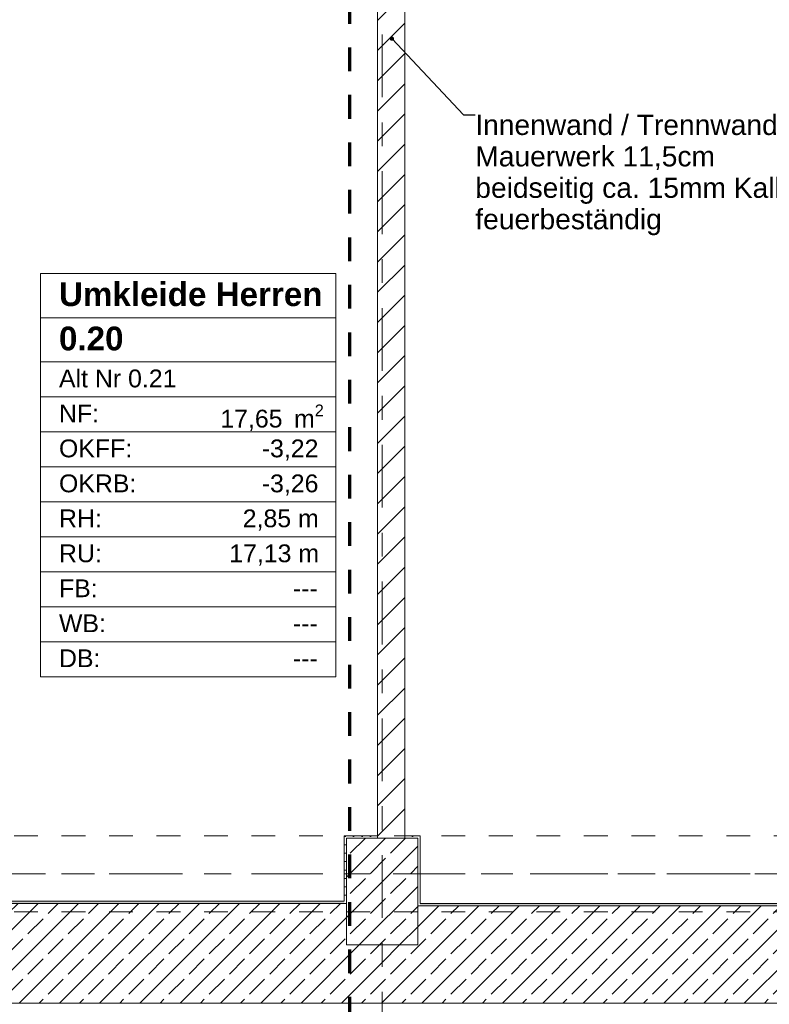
# Model space of a CAD drawing. Header units: metres. Extents: x -3.6 to 84.5, y -11 to 16.8.
# Tile 35 of 78: x 31.4 to 34.6, y 0 to 4.1. Entities that reach past the tile are written whole.
import ezdxf

# ---------------------------------------------------------------- set-up
doc = ezdxf.new("R2010")
doc.units = ezdxf.units.M
doc.header["$MEASUREMENT"] = 0
for name, pattern in [('Achse', [0.2, 0.1, -0.05, 0, -0.05]), ('Strichlinie doppelt', [0.546806, 0.264583, -0.105833, 0.070556, -0.105833]), ('Strichlinie eng', [0.115, 0.075, -0.04]), ('Untersicht', [0.1, 0.075, -0.025]), ('Wipeout_Contour', [1, 0, -1])]:
    doc.linetypes.add(name, pattern=pattern)
for name, color, linetype in [('152 - Bemaßung_ Beschriftung.Ausbau', 7, 'Continuous'), ('301 - Elemente.Linie', 7, 'Continuous'), ('401 - Zone.Raum_ Raumbegrenzung_ Whg.', 7, 'Continuous'), ('451 - Universal.Achsen Raster', 7, 'Continuous'), ('603 - Struktur.Bodenplatte_ Decke Roh', 7, 'Continuous'), ('604 - Struktur.Wand Aussen', 7, 'Continuous'), ('605 - Struktur.Wand Innen', 7, 'Continuous'), ('607 - Struktur.Stütze', 7, 'Continuous'), ('608 - Struktur.Träger', 7, 'Continuous'), ('650 - Abdeckung.Fußboden Aufbau', 7, 'Continuous')]:
    doc.layers.add(name, color=color, linetype=linetype)
doc.styles.add('ERSTELLTER_STIL_1', font='arial.ttf')
doc.styles.add('ERSTELLTER_STIL_2', font='txt')
doc.dimstyles.new('ERSTELLTER_STIL__1', dxfattribs={"dimtxt": 0.1, "dimasz": 0.0532, "dimexe": 0.18, "dimexo": 0.0625, "dimgap": 0, "dimtad": 1, "dimtih": 1, "dimtoh": 1, "dimzin": 0, "dimdsep": 46, "dimtxsty": 'ERSTELLTER_STIL_2', "dimblk": 'ARROWHEAD_2', "dimblk1": 'ARROWHEAD_2', "dimblk2": 'ARROWHEAD_2', "dimcen": 0.09, "dimse1": 1, "dimse2": 1, "dimclrd": 7, "dimclre": 7, "dimclrt": 7, "dimazin": 0, "dimtfac": 1, "dimtdec": 4, "dimtmove": 0, "dimatfit": 3, "dimfxl": 1, "dimtolj": 1, "dimtzin": 0, "dimarcsym": 0})
doc.dimstyles.new('ERSTELLTER_STIL__2', dxfattribs={"dimtxt": 0.1, "dimasz": 0.0532, "dimexe": 0.18, "dimexo": 0.0625, "dimgap": 0, "dimtad": 1, "dimtih": 1, "dimtoh": 1, "dimzin": 0, "dimdsep": 46, "dimtxsty": 'ERSTELLTER_STIL_2', "dimblk": 'ARROWHEAD_2', "dimblk1": 'ARROWHEAD_2', "dimblk2": 'ARROWHEAD_2', "dimcen": 0.09, "dimse1": 1, "dimse2": 1, "dimclrd": 7, "dimclre": 7, "dimclrt": 7, "dimazin": 0, "dimtfac": 1, "dimtdec": 4, "dimtmove": 2, "dimatfit": 3, "dimfxl": 1, "dimtolj": 1, "dimtzin": 0, "dimarcsym": 0})
doc.dimstyles.new('ERSTELLTER_STIL__6', dxfattribs={"dimtxt": 0.18, "dimasz": 0.03648, "dimexe": 0.18, "dimexo": 0.0625, "dimgap": 0, "dimtad": 0, "dimtih": 1, "dimtoh": 1, "dimdec": 4, "dimzin": 0, "dimdsep": 46, "dimcen": 0.09, "dimadec": 0, "dimazin": 0, "dimtfac": 1, "dimtdec": 4, "dimtmove": 0, "dimatfit": 3, "dimldrblk": 'ARROWHEAD_11', "dimfxl": 1, "dimtolj": 1, "dimtzin": 0, "dimarcsym": 0})
pattern_1 = [(45, (0, 0), (-0.01767767, 0.01767767), [0, -0.025])]
pattern_2 = [(45, (0, 0), (-0.0848528, 0.0848528), []), (45, (-0.04243, 0.04243), (-0.0848528, 0.0848528), [0.09, -0.03])]

# ---------------------------------------------------------------- blocks, each defined once
blk = doc.blocks.new('ARROWHEAD_11')
at = {"color": 0, "linetype": 'Continuous', "lineweight": 0}
blk.add_line((0, 0), (-1, 0), dxfattribs=at)
at = {"color": 0, "linetype": 'Continuous', "lineweight": 0, "const_width": 0.25, "flags": 128}
blk.add_lwpolyline([(-0.125, 0, 1), (0.125, 0, 1)], format="xyb", close=True, dxfattribs=at)
blk = doc.blocks.new('*D51')
at = {"layer": '152 - Bemaßung_ Beschriftung.Ausbau', "color": 7, "linetype": 'Continuous', "lineweight": 5}
for p, q in [((-0.125, -4.1125), (-0.125, -4.0075)), ((-0.015, -4.1125), (-0.015, -4.0075)), ((-0.1592, -4.06), (-0.125, -4.06)), ((-0.1048, -4.025), (-0.1452, -4.095)), ((-0.125, -4.06), (-0.015, -4.06)), ((0.0052, -4.025), (-0.0352, -4.095)), ((-0.015, -4.06), (52.7, -4.06))]:
    blk.add_line(p, q, dxfattribs=at)
at = {"layer": '152 - Bemaßung_ Beschriftung.Ausbau', "color": 7, "lineweight": 5, "insert": (-0.1416, -4.0505), "char_height": 0.1, "attachment_point": 7, "style": 'ERSTELLTER_STIL_2'}
blk.add_mtext('\\A1;{\\pql;\\fArial|b0|i0|c0|p38;11}', dxfattribs=at)
blk = doc.blocks.new('ARROWHEAD_2')
at = {"color": 0, "linetype": 'Continuous', "lineweight": 0}
for p, q in [((0, 0), (-1, 0)), ((-0.378, -0.655), (0.378, 0.655))]:
    blk.add_line(p, q, dxfattribs=at)
blk = doc.blocks.new('*D52')
at = {"layer": '152 - Bemaßung_ Beschriftung.Ausbau', "color": 7, "linetype": 'Continuous', "lineweight": 5}
for p, q in [((52.7, -4.1125), (52.7, -4.0075)), ((0.0052, -4.025), (-0.0352, -4.095)), ((-0.015, -4.06), (52.7, -4.06)), ((52.7202, -4.025), (52.6798, -4.095))]:
    blk.add_line(p, q, dxfattribs=at)
at = {"layer": '152 - Bemaßung_ Beschriftung.Ausbau', "color": 7, "lineweight": 5, "insert": (26.1465, -4.0594), "char_height": 0.1, "attachment_point": 7, "style": 'ERSTELLTER_STIL_2'}
blk.add_mtext('\\A1;{\\pql;\\fArial|b0|i0|c0|p38;52,71\\fArial|b0|i0|c0|p38;\\A1{\\H.66x;\\S5^  ;}}', dxfattribs=at)
blk = doc.blocks.new('*D75')
at = {"layer": '152 - Bemaßung_ Beschriftung.Ausbau', "color": 7, "linetype": 'Continuous', "lineweight": 5}
for p, q in [((29.48, -5.1125), (29.48, -5.0075)), ((32.78, -5.1125), (32.78, -5.0075)), ((29.5002, -5.025), (29.4598, -5.095)), ((29.48, -5.06), (32.78, -5.06)), ((32.8002, -5.025), (32.7598, -5.095))]:
    blk.add_line(p, q, dxfattribs=at)
at = {"layer": '152 - Bemaßung_ Beschriftung.Ausbau', "color": 7, "lineweight": 5, "insert": (30.997, -5.04), "char_height": 0.1, "attachment_point": 7, "style": 'ERSTELLTER_STIL_2'}
blk.add_mtext('\\A1;{\\pql;\\fArial|b0|i0|c0|p38;3,30}', dxfattribs=at)
blk = doc.blocks.new('*D76')
at = {"layer": '152 - Bemaßung_ Beschriftung.Ausbau', "color": 7, "linetype": 'Continuous', "lineweight": 5}
for p, q in [((32.78, -5.1125), (32.78, -5.0075)), ((33.08, -5.1125), (33.08, -5.0075)), ((32.8002, -5.025), (32.7598, -5.095)), ((32.78, -5.06), (33.08, -5.06)), ((33.1002, -5.025), (33.0598, -5.095))]:
    blk.add_line(p, q, dxfattribs=at)
at = {"layer": '152 - Bemaßung_ Beschriftung.Ausbau', "color": 7, "lineweight": 5, "insert": (32.8541, -5.04), "char_height": 0.1, "attachment_point": 7, "style": 'ERSTELLTER_STIL_2'}
blk.add_mtext('\\A1;{\\pql;\\fArial|b0|i0|c0|p38;30}', dxfattribs=at)
blk = doc.blocks.new('*D77')
at = {"layer": '152 - Bemaßung_ Beschriftung.Ausbau', "color": 7, "linetype": 'Continuous', "lineweight": 5}
for p, q in [((33.08, -5.1125), (33.08, -5.0075)), ((36.38, -5.1125), (36.38, -5.0075)), ((33.1002, -5.025), (33.0598, -5.095)), ((33.08, -5.06), (36.38, -5.06)), ((36.4002, -5.025), (36.3598, -5.095))]:
    blk.add_line(p, q, dxfattribs=at)
at = {"layer": '152 - Bemaßung_ Beschriftung.Ausbau', "color": 7, "lineweight": 5, "insert": (34.597, -5.04), "char_height": 0.1, "attachment_point": 7, "style": 'ERSTELLTER_STIL_2'}
blk.add_mtext('\\A1;{\\pql;\\fArial|b0|i0|c0|p38;3,30}', dxfattribs=at)
blk = doc.blocks.new('*D297')
at = {"layer": '152 - Bemaßung_ Beschriftung.Ausbau', "color": 7, "linetype": 'Continuous', "lineweight": 5}
for p, q in [((29.39, -4.6125), (29.39, -4.5075)), ((32.91, -4.6125), (32.91, -4.5075)), ((29.4102, -4.525), (29.3698, -4.595)), ((29.39, -4.56), (32.91, -4.56)), ((32.9302, -4.525), (32.8898, -4.595))]:
    blk.add_line(p, q, dxfattribs=at)
at = {"layer": '152 - Bemaßung_ Beschriftung.Ausbau', "color": 7, "lineweight": 5, "char_height": 0.1, "attachment_point": 7, "style": 'ERSTELLTER_STIL_2'}
for s, insert in [('\\A1;{\\pql;\\fArial|b0|i0|c0|p38;11\\fArial|b0|i0|c0|p38;\\A1{\\H.66x;\\S5^  ;}}', (32.698, -4.5411)), ('\\A1;{\\pql;\\fArial|b0|i0|c0|p38;3,52}', (30.9211, -4.54))]:
    blk.add_mtext(s, dxfattribs=dict(at, insert=insert))
blk = doc.blocks.new('*D298')
at = {"layer": '152 - Bemaßung_ Beschriftung.Ausbau', "color": 7, "linetype": 'Continuous', "lineweight": 5}
for p, q in [((32.91, -4.6125), (32.91, -4.5075)), ((33.025, -4.6125), (33.025, -4.5075)), ((32.9302, -4.525), (32.8898, -4.595)), ((32.91, -4.56), (33.025, -4.56)), ((33.0452, -4.525), (33.0048, -4.595))]:
    blk.add_line(p, q, dxfattribs=at)
blk = doc.blocks.new('*D299')
at = {"layer": '152 - Bemaßung_ Beschriftung.Ausbau', "color": 7, "linetype": 'Continuous', "lineweight": 5}
for p, q in [((33.025, -4.6125), (33.025, -4.5075)), ((36.415, -4.6125), (36.415, -4.5075)), ((33.0452, -4.525), (33.0048, -4.595)), ((33.025, -4.56), (36.415, -4.56)), ((36.4352, -4.525), (36.3948, -4.595))]:
    blk.add_line(p, q, dxfattribs=at)
at = {"layer": '152 - Bemaßung_ Beschriftung.Ausbau', "color": 7, "lineweight": 5, "char_height": 0.1, "attachment_point": 7, "style": 'ERSTELLTER_STIL_2'}
for s, insert in [('\\A1;{\\pql;\\fArial|b0|i0|c0|p38;17\\fArial|b0|i0|c0|p38;\\A1{\\H.66x;\\S5^  ;}}', (36.1929, -4.5411)), ('\\A1;{\\pql;\\fArial|b0|i0|c0|p38;3,39}', (34.486, -4.54))]:
    blk.add_mtext(s, dxfattribs=dict(at, insert=insert))

msp = doc.modelspace()

# ---------------------------------------------------------------- hatches: boundary and pattern name
at = {"layer": '604 - Struktur.Wand Aussen', "linetype": 'Continuous', "lineweight": 0, "true_color": 0x000000}
h = msp.add_hatch(dxfattribs=at)
h.set_pattern_fill('Beton__Stahlbeton_0001', color=18, style=0, pattern_type=2)
h.set_pattern_definition(pattern_2)
h.paths.add_polyline_path([(25.88, 0.25), (25.73, 0.25), (25.73, 0.005), (32.93, 0.005), (32.93, 0.25), (32.78, 0.25), (32.78, 0.425), (29.48, 0.425), (29.48, 0.25), (29.18, 0.25), (29.18, 0.425), (25.88, 0.425)])
h = msp.add_hatch(dxfattribs=at)
h.set_pattern_fill('Gips_0001', color=18, style=0, pattern_type=2)
h.set_pattern_definition(pattern_1)
h.paths.add_polyline_path([(29.49, 0.435), (29.49, 0.425), (32.77, 0.425), (32.77, 0.435)])
h = msp.add_hatch(dxfattribs=at)
h.set_pattern_fill('Beton__Stahlbeton_0001', color=18, style=0, pattern_type=2)
h.set_pattern_definition(pattern_2)
h.paths.add_polyline_path([(32.93, 0.25), (32.93, 0.005), (40.13, 0.005), (40.13, 0.25), (39.98, 0.25), (39.98, 0.415), (36.68, 0.415), (36.68, 0.25), (36.38, 0.25), (36.38, 0.415), (33.08, 0.415), (33.08, 0.25)])
h = msp.add_hatch(dxfattribs=at)
h.set_pattern_fill('Gips_0001', color=18, style=0, pattern_type=2)
h.set_pattern_definition(pattern_1)
h.paths.add_polyline_path([(33.09, 0.415), (36.37, 0.415), (36.37, 0.425), (33.09, 0.425)])
at = {"layer": '607 - Struktur.Stütze', "linetype": 'Continuous', "lineweight": 0, "true_color": 0x000000}
h = msp.add_hatch(dxfattribs=at)
h.set_pattern_fill('Gips_0001', color=18, style=0, pattern_type=2)
h.set_pattern_definition(pattern_1)
h.paths.add_polyline_path([(32.78, 0.435), (32.77, 0.435), (32.77, 0.425), (32.78, 0.425)])
h = msp.add_hatch(dxfattribs=at)
h.set_pattern_fill('Gips_0001', color=18, style=0, pattern_type=2)
h.set_pattern_definition(pattern_1)
h.paths.add_polyline_path([(33.09, 0.425), (33.08, 0.425), (33.08, 0.415), (33.09, 0.415)])

# ---------------------------------------------------------------- linework, layer by layer
at = {"layer": '301 - Elemente.Linie', "color": 160, "linetype": 'Strichlinie eng', "lineweight": 70, "true_color": 0x3232ff, "flags": 128}
msp.add_lwpolyline([(15.0261, 14.065), (32.7919, 14.065), (32.7919, -0.365), (15.0261, -0.365)], close=True, dxfattribs=at)
at = {"layer": '401 - Zone.Raum_ Raumbegrenzung_ Whg.', "color": 7, "linetype": 'Continuous', "lineweight": 9}
for p, q in [((32.7353, 3.0791), (31.4902, 3.0791)), ((31.4902, 3.0791), (31.4902, 1.38)), ((31.4902, 3.0791), (32.7353, 3.0791)), ((31.4902, 2.8925), (31.4902, 3.0791)), ((32.7353, 1.38), (32.7353, 3.0791)), ((32.7353, 3.0791), (32.7353, 2.8925)), ((32.7353, 2.8925), (31.4902, 2.8925)), ((31.4902, 2.8925), (32.7353, 2.8925)), ((31.4902, 2.7059), (31.4902, 2.8925)), ((32.7353, 2.8925), (32.7353, 2.7059)), ((32.7353, 2.7059), (31.4902, 2.7059)), ((31.4902, 2.7059), (32.7353, 2.7059)), ((31.4902, 2.5586), (31.4902, 2.7059)), ((32.7353, 2.7059), (32.7353, 2.5586)), ((32.7353, 2.5586), (31.4902, 2.5586)), ((31.4902, 2.5586), (32.7353, 2.5586)), ((31.4902, 2.4112), (31.4902, 2.5586)), ((32.7353, 2.5586), (32.7353, 2.4112)), ((32.7353, 2.4112), (31.4902, 2.4112)), ((31.4902, 2.4112), (32.7353, 2.4112)), ((31.4902, 2.2639), (31.4902, 2.4112)), ((32.7353, 2.4112), (32.7353, 2.2639)), ((32.7353, 2.2639), (31.4902, 2.2639)), ((31.4902, 2.2639), (32.7353, 2.2639)), ((31.4902, 2.1166), (31.4902, 2.2639)), ((32.7353, 2.2639), (32.7353, 2.1166)), ((32.7353, 2.1166), (31.4902, 2.1166)), ((31.4902, 2.1166), (32.7353, 2.1166)), ((31.4902, 1.9693), (31.4902, 2.1166)), ((32.7353, 2.1166), (32.7353, 1.9693)), ((32.7353, 1.9693), (31.4902, 1.9693)), ((31.4902, 1.9693), (32.7353, 1.9693)), ((31.4902, 1.8219), (31.4902, 1.9693)), ((32.7353, 1.9693), (32.7353, 1.8219)), ((32.7353, 1.8219), (31.4902, 1.8219)), ((31.4902, 1.8219), (32.7353, 1.8219)), ((31.4902, 1.6746), (31.4902, 1.8219)), ((32.7353, 1.8219), (32.7353, 1.6746)), ((32.7353, 1.6746), (31.4902, 1.6746)), ((31.4902, 1.6746), (32.7353, 1.6746)), ((31.4902, 1.5273), (31.4902, 1.6746)), ((32.7353, 1.6746), (32.7353, 1.5273)), ((32.7353, 1.5273), (31.4902, 1.5273)), ((31.4902, 1.5273), (32.7353, 1.5273)), ((31.4902, 1.38), (31.4902, 1.5273)), ((32.7353, 1.5273), (32.7353, 1.38)), ((31.4902, 1.38), (32.7353, 1.38)), ((32.7353, 1.38), (31.4902, 1.38))]:
    msp.add_line(p, q, dxfattribs=at)
at = {"layer": '451 - Universal.Achsen Raster', "color": 160, "linetype": 'Strichlinie doppelt', "lineweight": 9, "true_color": 0x3232ff}
msp.add_line((64.935, 0.55), (-3.175, 0.55), dxfattribs=at)
at = {"layer": '603 - Struktur.Bodenplatte_ Decke Roh', "color": 7, "linetype": 'Continuous', "lineweight": 13, "flags": 128}
msp.add_lwpolyline([(-0.015, 0.005), (52.315, 0.005), (52.315, 0.045), (54.38, 0.045), (54.38, 0.005), (62.275, 0.005), (62.275, 13.695), (-0.015, 13.695)], close=True, dxfattribs=at)
at = {"layer": '604 - Struktur.Wand Aussen', "color": 7, "linetype": 'Continuous', "lineweight": 18}
for p, q in [((32.78, 0.425), (29.48, 0.425)), ((36.38, 0.415), (33.08, 0.415)), ((25.73, 0.005), (32.93, 0.005)), ((32.93, 0.005), (40.13, 0.005))]:
    msp.add_line(p, q, dxfattribs=at)
at = {"layer": '604 - Struktur.Wand Aussen', "color": 7, "linetype": 'Continuous', "lineweight": 13, "flags": 128}
for points in [[(32.77, 0.435), (29.49, 0.435)], [(36.37, 0.425), (33.09, 0.425)]]:
    msp.add_lwpolyline(points, dxfattribs=at)
at = {"layer": '608 - Struktur.Träger', "color": 7, "linetype": 'Achse', "lineweight": 9}
msp.add_line((0.38, 0.55), (61.88, 0.55), dxfattribs=at)
at = {"layer": '608 - Struktur.Träger', "color": 7, "linetype": 'Untersicht', "lineweight": 13}
msp.add_line((0.38, 0.39), (61.88, 0.39), dxfattribs=at)
at = {"layer": '650 - Abdeckung.Fußboden Aufbau', "color": 7, "linetype": 'Continuous', "lineweight": 13, "flags": 128}
for points in [[(33.025, 5.19), (33.025, 0.71), (33.09, 0.71), (33.09, 0.425), (36.37, 0.425), (36.37, 0.71), (36.415, 0.71), (36.415, 5.86), (35.3, 5.86), (35.3, 5.99)], [(29.26, 3.89), (29.39, 3.89), (29.39, 0.71), (29.49, 0.71), (29.49, 0.435), (32.77, 0.435), (32.77, 0.71), (32.91, 0.71), (32.91, 5.19), (32.77, 5.19), (32.77, 5.48), (29.39, 5.48), (29.39, 4.88), (29.26, 4.88)]]:
    msp.add_lwpolyline(points, dxfattribs=at)

# ---------------------------------------------------------------- texts
at = {"layer": '152 - Bemaßung_ Beschriftung.Ausbau', "color": 7, "linetype": 'Continuous', "lineweight": 9, "insert": (33.3223, 3.7472), "char_height": 0.085, "attachment_point": 1, "line_spacing_factor": 0.934262, "style": 'ERSTELLTER_STIL_2'}
msp.add_mtext('\\A1;{\\pql;\\fArial|b0|i0|c0|p38;Innenwand / Trennwand\\P\\pql;\\fArial|b0|i0|c0|p38;Mauerwerk 11,5cm\\P\\pql;\\fArial|b0|i0|c0|p38;beidseitig ca. 15mm Kalkzementputz\\P\\pql;\\fArial|b0|i0|c0|p38;feuerbeständig}', dxfattribs=at)
at = {"layer": '401 - Zone.Raum_ Raumbegrenzung_ Whg.', "color": 7, "lineweight": 9, "attachment_point": 1}
for s, insert, char_height, style in [('\\A1;{\\pqj;\\pt0;\\fArial|b1|i0|c0|p38;Umkleide Herren}', (31.5687, 3.0415), 0.1, 'ERSTELLTER_STIL_1'), ('\\A1;{\\pqj;\\pt0;\\fArial|b1|i0|c0|p38;}', (32.6567, 3.0644), 0.1, 'ERSTELLTER_STIL_1'), ('\\A1;{\\pqj;\\pt0;\\fArial|b1|i0|c0|p38;}', (32.6567, 2.8778), 0.1, 'ERSTELLTER_STIL_1'), ('\\A1;{\\pql;\\pt0;\\fArial|b1|i0|c0|p38;0.20}', (31.5687, 2.8549), 0.1, 'ERSTELLTER_STIL_1'), ('\\A1;{\\pqj;\\pt0;\\fArial|b0|i0|c0|p38;Alt Nr 0.21}', (31.5687, 2.674), 0.075, 'ERSTELLTER_STIL_2'), ('\\A1;{\\pqj;\\pt0;\\fArial|b0|i0|c0|p38;}', (32.6567, 2.6911), 0.075, 'ERSTELLTER_STIL_2'), ('\\A1;{\\pqj;\\pt0;\\fArial|b0|i0|c0|p38;NF: }', (31.5687, 2.5267), 0.075, 'ERSTELLTER_STIL_2'), ('\\A1;{\\pql;\\pt0,0.05;\\fArial|b0|i0|c0|p38;17,65\\fArial|b0|i0|c0|p38;\\A1{\\H.66x;\\S^  ;}\\fArial|b0|i0|c0|p38; m\\fArial|b0|i0|c0|p38;\\A1{\\H.66x;\\S2^  ;}}', (32.2482, 2.5267), 0.075, 'ERSTELLTER_STIL_2'), ('\\A1;{\\pqj;\\pt0;\\fArial|b0|i0|c0|p38;OKFF: }', (31.5687, 2.3794), 0.075, 'ERSTELLTER_STIL_2'), ('\\A1;{\\pqj;\\pt0;\\fArial|b0|i0|c0|p38;-3,22}', (32.4229, 2.3794), 0.075, 'ERSTELLTER_STIL_2'), ('\\A1;{\\pqj;\\pt0;\\fArial|b0|i0|c0|p38;OKRB: }', (31.5687, 2.232), 0.075, 'ERSTELLTER_STIL_2'), ('\\A1;{\\pqj;\\pt0;\\fArial|b0|i0|c0|p38;-3,26}', (32.4229, 2.232), 0.075, 'ERSTELLTER_STIL_2'), ('\\A1;{\\pqj;\\pt0;\\fArial|b0|i0|c0|p38;RH: }', (31.5687, 2.0847), 0.075, 'ERSTELLTER_STIL_2'), ('\\A1;{\\pqj;\\pt0;\\fArial|b0|i0|c0|p38;2,85 m}', (32.3427, 2.0847), 0.075, 'ERSTELLTER_STIL_2'), ('\\A1;{\\pqj;\\pt0;\\fArial|b0|i0|c0|p38;RU: }', (31.5687, 1.9374), 0.075, 'ERSTELLTER_STIL_2'), ('\\A1;{\\pqj;\\pt0;\\fArial|b0|i0|c0|p38;17,13 m}', (32.2858, 1.9374), 0.075, 'ERSTELLTER_STIL_2'), ('\\A1;{\\pqj;\\pt0;\\fArial|b0|i0|c0|p38;FB: }', (31.5687, 1.7901), 0.075, 'ERSTELLTER_STIL_2'), ('\\A1;{\\pqj;\\pt0;\\fArial|b0|i0|c0|p38;---}', (32.5539, 1.7901), 0.075, 'ERSTELLTER_STIL_2'), ('\\A1;{\\pqj;\\pt0;\\fArial|b0|i0|c0|p38;WB: }', (31.5687, 1.6428), 0.075, 'ERSTELLTER_STIL_2'), ('\\A1;{\\pqj;\\pt0;\\fArial|b0|i0|c0|p38;---}', (32.5539, 1.6428), 0.075, 'ERSTELLTER_STIL_2'), ('\\A1;{\\pqj;\\pt0;\\fArial|b0|i0|c0|p38;DB: }', (31.5687, 1.4954), 0.075, 'ERSTELLTER_STIL_2'), ('\\A1;{\\pqj;\\pt0;\\fArial|b0|i0|c0|p38;---}', (32.5539, 1.4954), 0.075, 'ERSTELLTER_STIL_2')]:
    msp.add_mtext(s, dxfattribs=dict(at, insert=insert, char_height=char_height, style=style))

# ---------------------------------------------------------------- dimensions: what is measured, and where the dimension line sits
at = {"layer": '152 - Bemaßung_ Beschriftung.Ausbau', "color": 7, "linetype": 'Continuous', "lineweight": 5}
for base, p1, p2, picture, middle in [((32.78, -5.06), (29.48, 0.25), (32.78, 0.25), '*D75', (31.1268, -4.99)), ((33.08, -5.06), (32.78, 0.25), (33.08, 0.25), '*D76', (32.9303, -4.99)), ((36.38, -5.06), (33.08, 0.25), (36.38, 0.25), '*D77', (34.7268, -4.99))]:
    dim = msp.add_linear_dim(base=base, p1=p1, p2=p2, dimstyle='ERSTELLTER_STIL__1', dxfattribs=at)
    dim.commit()
    dim.dimension.update_dxf_attribs({"geometry": picture, "text_midpoint": middle, "dimtype": 160})

# ---------------------------------------------------------------- next in the draw order: wipeouts: each hides what was drawn before it
at = {"color": 254, "linetype": 'Wipeout_Contour', "lineweight": 0, "ltscale": 132.702778}
msp.add_wipeout([(33.025, 0.7), (33.025, 5.2), (32.91, 5.2), (32.91, 0.7)], dxfattribs=at).dxf.layer = '605 - Struktur.Wand Innen'

# ---------------------------------------------------------------- next in the draw order: hatches: boundary and pattern name
at = {"layer": '605 - Struktur.Wand Innen', "linetype": 'Continuous', "lineweight": 0, "true_color": 0x000000}
h = msp.add_hatch(dxfattribs=at)
h.set_pattern_fill('MW_Ziegel_0001', color=18, style=0, pattern_type=2)
h.set_pattern_definition([(45, (0, 0), (-0.0636396, 0.0636396), [])])
h.paths.add_polyline_path([(33.025, 0.7), (33.025, 5.2), (32.91, 5.2), (32.91, 0.7)])
at = {"layer": '607 - Struktur.Stütze', "linetype": 'Continuous', "lineweight": 0, "true_color": 0x000000}
h = msp.add_hatch(dxfattribs=at)
h.set_pattern_fill('Gips_0001', color=18, style=0, pattern_type=2)
h.set_pattern_definition(pattern_1)
h.paths.add_polyline_path([(32.91, 0.71), (32.77, 0.71), (32.77, 0.435), (32.78, 0.435), (32.78, 0.7), (32.91, 0.7)])
h = msp.add_hatch(dxfattribs=at)
h.set_pattern_fill('Gips_0001', color=18, style=0, pattern_type=2)
h.set_pattern_definition(pattern_1)
h.paths.add_polyline_path([(33.09, 0.71), (33.025, 0.71), (33.025, 0.7), (33.08, 0.7), (33.08, 0.425), (33.09, 0.425)])
h = msp.add_hatch(dxfattribs=at)
h.set_pattern_fill('Beton__Stahlbeton_0001', color=18, style=0, pattern_type=2)
h.set_pattern_definition(pattern_2)
h.paths.add_polyline_path([(32.78, 0.25), (33.08, 0.25), (33.08, 0.7), (32.78, 0.7)])

# ---------------------------------------------------------------- next in the draw order: linework, layer by layer
at = {"layer": '451 - Universal.Achsen Raster', "color": 160, "linetype": 'Strichlinie doppelt', "lineweight": 9, "true_color": 0x3232ff}
msp.add_line((32.93, -10.585), (32.93, 16.355), dxfattribs=at)
at = {"layer": '605 - Struktur.Wand Innen', "color": 7, "linetype": 'Continuous', "lineweight": 18, "flags": 128}
for points in [[(32.91, 5.2), (32.91, 0.7)], [(33.025, 0.7), (33.025, 5.2)]]:
    msp.add_lwpolyline(points, dxfattribs=at)
at = {"layer": '607 - Struktur.Stütze', "color": 7, "linetype": 'Continuous', "lineweight": 5, "flags": 128}
for points in [[(32.91, 0.71), (32.77, 0.71), (32.77, 0.435)], [(33.09, 0.425), (33.09, 0.71), (33.025, 0.71)]]:
    msp.add_lwpolyline(points, dxfattribs=at)
at = {"layer": '607 - Struktur.Stütze', "color": 7, "linetype": 'Continuous', "lineweight": 13, "flags": 128}
msp.add_lwpolyline([(32.78, 0.25), (33.08, 0.25), (33.08, 0.7), (32.78, 0.7)], close=True, dxfattribs=at)
at = {"layer": '608 - Struktur.Träger', "color": 7, "linetype": 'Untersicht', "lineweight": 13}
msp.add_line((0.38, 0.71), (61.88, 0.71), dxfattribs=at)

# ---------------------------------------------------------------- next in the draw order: dimensions: what is measured, and where the dimension line sits
at = {"layer": '152 - Bemaßung_ Beschriftung.Ausbau', "color": 7, "linetype": 'Continuous', "lineweight": 5}
for base, p1, p2, dimstyle, picture, middle in [((-0.015, -4.06), (-0.125, -0.105), (-0.015, 6.855), 'ERSTELLTER_STIL__2', '*D51', (-0.0653, -4.0005)), ((52.69999, -4.06), (-0.015, 6.855), (52.69999, 0.045), 'ERSTELLTER_STIL__1', '*D52', (26.44954, -3.99)), ((36.415, -4.56), (33.025, 2.95), (36.415, 3.28), 'ERSTELLTER_STIL__1', '*D299', (34.6159, -4.49)), ((32.91, -4.56), (29.39, 3.09), (32.91, 2.95), 'ERSTELLTER_STIL__1', '*D297', (31.0509, -4.49)), ((33.0249889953, -4.5599999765), (32.9099889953, 2.9499822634), (33.0249889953, 2.9499822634), 'ERSTELLTER_STIL__1', '*D298', (32.9092545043, -4.4899999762))]:
    dim = msp.add_linear_dim(base=base, p1=p1, p2=p2, dimstyle=dimstyle, dxfattribs=at)
    dim.commit()
    dim.dimension.update_dxf_attribs({"geometry": picture, "text_midpoint": middle, "dimtype": 160})

# ---------------------------------------------------------------- next in the draw order: leaders
at = {"layer": '152 - Bemaßung_ Beschriftung.Ausbau', "color": 7, "linetype": 'Continuous', "lineweight": 9, "annotation_type": 0, "has_hookline": 1, "hookline_direction": 0, "text_width": 1.9218}
msp.add_leader([(32.9709, 4.068), (33.2723, 3.7472), (33.3223, 3.7472)], dimstyle='ERSTELLTER_STIL__6', dxfattribs=at)

doc.saveas('drawing.dxf')
